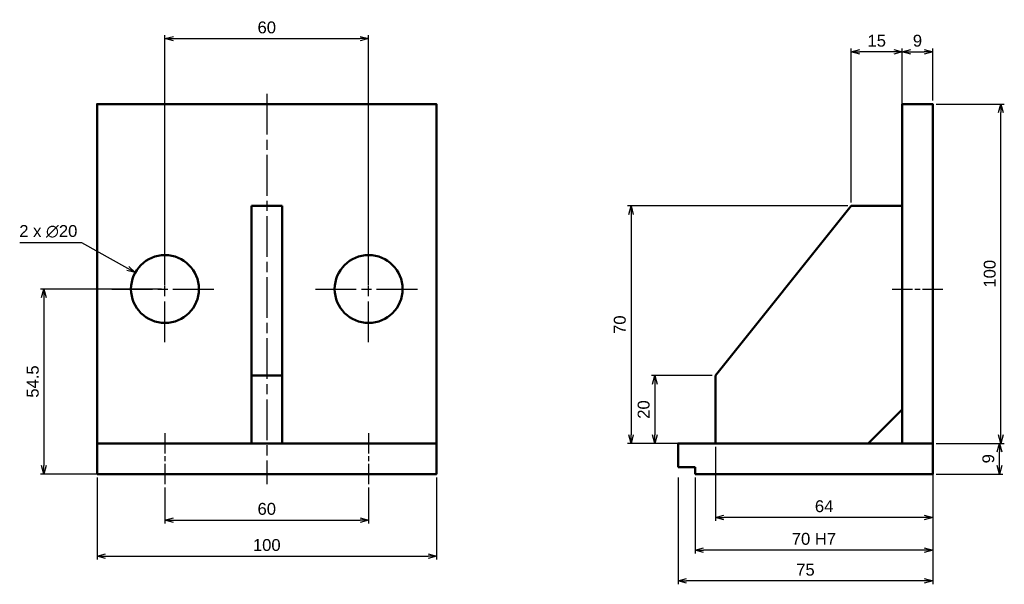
# Model space of a CAD drawing. Header units: millimetres. Extents: x -23 to 267, y -32 to 134.
import ezdxf

# ---------------------------------------------------------------- set-up
doc = ezdxf.new("R2010")
doc.units = ezdxf.units.MM
doc.linetypes.add('AM_ISO08W050', pattern=[18, 12, -1.5, 3, -1.5])
doc.linetypes.add('AM_ISO08W050x2', pattern=[9, 6, -0.75, 1.5, -0.75])
for name, color, linetype, lineweight in [('AM_0', 7, 'Continuous', 50), ('AM_5', 3, 'Continuous', 25), ('AM_7', 4, 'AM_ISO08W050', 25)]:
    doc.layers.add(name, color=color, linetype=linetype, lineweight=lineweight)
doc.styles.get("Standard").update_dxf_attribs({"font": 'arial.ttf'})
doc.dimstyles.new('AM_JIS$0', dxfattribs={"dimtxt": 3.5, "dimasz": 2.5, "dimexe": 1, "dimexo": 1, "dimgap": 1.5, "dimtad": 3, "dimdsep": 46, "dimtxsty": 'Standard', "dimblk": 'OPEN30', "dimcen": 0, "dimclrd": 256, "dimclre": 256, "dimclrt": 52, "dimadec": 0, "dimazin": 2, "dimtp": 0.1, "dimtm": 0.1, "dimtfac": 0.71, "dimtmove": 0, "dimatfit": 3, "dimldrblk": 'OPEN30', "dimfxl": 1, "dimlwd": -1, "dimlwe": -1, "dimarcsym": 1})
doc.dimstyles.new('AM_JIS$3', dxfattribs={"dimtxt": 3.5, "dimasz": 2.5, "dimexe": 1, "dimexo": 1, "dimgap": 1.5, "dimtad": 3, "dimtoh": 1, "dimdsep": 46, "dimtxsty": 'Standard', "dimblk": 'OPEN30', "dimcen": 0, "dimclrd": 256, "dimclre": 256, "dimclrt": 52, "dimadec": 0, "dimazin": 2, "dimtp": 0.1, "dimtm": 0.1, "dimtfac": 0.71, "dimtofl": 0, "dimtmove": 0, "dimatfit": 0, "dimldrblk": 'OPEN30', "dimfxl": 1, "dimlwd": -1, "dimlwe": -1, "dimarcsym": 1})

# ---------------------------------------------------------------- blocks, each defined once
blk = doc.blocks.new('_Open30')
at = {"color": 0, "linetype": 'ByBlock', "lineweight": -2}
for p, q in [((-1, 0.27), (0, 0)), ((0, 0), (-1, -0.27)), ((0, 0), (-1, 0))]:
    blk.add_line(p, q, dxfattribs=at)
blk = doc.blocks.new('*D4')
at = {"layer": 'AM_5', "linetype": 'ByBlock', "transparency": 16777216}
for p, q in [((247.26, 9), (266.94, 9)), ((265.94, 2.5), (265.94, 6.5)), ((247.26, 0), (266.94, 0))]:
    blk.add_line(p, q, dxfattribs=at)
at = {"layer": 'Defpoints', "color": 0, "transparency": 16777216}
for p in [(246.26, 9), (265.94, 9), (246.26, 0)]:
    blk.add_point(p, dxfattribs=at)
at = {"layer": 'AM_5', "transparency": 16777216, "xscale": 2.5, "yscale": 2.5, "zscale": 2.5}
for p, rotation in [((265.94, 9), 90), ((265.94, 0), 270)]:
    blk.add_blockref('_Open30', p, dxfattribs=dict(at, rotation=rotation))
at = {"layer": 'AM_5', "color": 52, "transparency": 16777216, "insert": (262.65, 4.5), "char_height": 3.5, "attachment_point": 5, "rotation": 90}
blk.add_mtext('9', dxfattribs=at)
blk = doc.blocks.new('*D5')
at = {"layer": 'AM_5', "linetype": 'ByBlock', "transparency": 16777216}
for p, q in [((247.26, 109), (267.34, 109)), ((266.34, 11.5), (266.34, 106.5)), ((247.26, 9), (267.34, 9))]:
    blk.add_line(p, q, dxfattribs=at)
at = {"layer": 'Defpoints', "color": 0, "transparency": 16777216}
for p in [(246.26, 109), (266.34, 109), (246.26, 9)]:
    blk.add_point(p, dxfattribs=at)
at = {"layer": 'AM_5', "transparency": 16777216, "xscale": 2.5, "yscale": 2.5, "zscale": 2.5}
for p, rotation in [((266.34, 109), 90), ((266.34, 9), 270)]:
    blk.add_blockref('_Open30', p, dxfattribs=dict(at, rotation=rotation))
at = {"layer": 'AM_5', "color": 52, "transparency": 16777216, "insert": (263.05, 59), "char_height": 3.5, "attachment_point": 5, "rotation": 90}
blk.add_mtext('100', dxfattribs=at)
blk = doc.blocks.new('*D7')
at = {"layer": 'AM_5', "linetype": 'ByBlock', "transparency": 16777216}
for p, q in [((0.07, -1), (0.07, -25.22)), ((100.07, -1), (100.07, -25.22)), ((2.57, -24.22), (97.57, -24.22))]:
    blk.add_line(p, q, dxfattribs=at)
at = {"layer": 'Defpoints', "color": 0, "transparency": 16777216}
for p in [(0.07, 0), (100.07, 0), (100.07, -24.22)]:
    blk.add_point(p, dxfattribs=at)
at = {"layer": 'AM_5', "transparency": 16777216, "xscale": 2.5, "yscale": 2.5, "zscale": 2.5, "rotation": 180}
blk.add_blockref('_Open30', (0.07, -24.22), dxfattribs=at)
at = {"layer": 'AM_5', "transparency": 16777216, "xscale": 2.5, "yscale": 2.5, "zscale": 2.5}
blk.add_blockref('_Open30', (100.07, -24.22), dxfattribs=at)
at = {"layer": 'AM_5', "color": 52, "transparency": 16777216, "insert": (50.07, -20.94), "char_height": 3.5, "attachment_point": 5}
blk.add_mtext('100', dxfattribs=at)
blk = doc.blocks.new('*D8')
at = {"layer": 'AM_5', "linetype": 'ByBlock', "transparency": 16777216}
for p, q in [((20.07, -4), (20.07, -14.58)), ((80.07, -4), (80.07, -14.58)), ((22.57, -13.58), (77.57, -13.58))]:
    blk.add_line(p, q, dxfattribs=at)
at = {"layer": 'Defpoints', "color": 0, "transparency": 16777216}
for p in [(20.07, -3), (80.07, -3), (80.07, -13.58)]:
    blk.add_point(p, dxfattribs=at)
at = {"layer": 'AM_5', "transparency": 16777216, "xscale": 2.5, "yscale": 2.5, "zscale": 2.5, "rotation": 180}
blk.add_blockref('_Open30', (20.07, -13.58), dxfattribs=at)
at = {"layer": 'AM_5', "transparency": 16777216, "xscale": 2.5, "yscale": 2.5, "zscale": 2.5}
blk.add_blockref('_Open30', (80.07, -13.58), dxfattribs=at)
at = {"layer": 'AM_5', "color": 52, "transparency": 16777216, "insert": (50.07, -10.29), "char_height": 3.5, "attachment_point": 5}
blk.add_mtext('60', dxfattribs=at)
blk = doc.blocks.new('*D9')
at = {"layer": 'AM_5', "linetype": 'ByBlock', "transparency": 16777216}
for p, q in [((20.07, 55.5), (20.07, 129.27)), ((22.57, 128.27), (77.57, 128.27)), ((80.07, 55.5), (80.07, 129.27))]:
    blk.add_line(p, q, dxfattribs=at)
at = {"layer": 'Defpoints', "color": 0, "transparency": 16777216}
for p in [(80.07, 128.27), (20.07, 54.5), (80.07, 54.5)]:
    blk.add_point(p, dxfattribs=at)
at = {"layer": 'AM_5', "transparency": 16777216, "xscale": 2.5, "yscale": 2.5, "zscale": 2.5, "rotation": 180}
blk.add_blockref('_Open30', (20.07, 128.27), dxfattribs=at)
at = {"layer": 'AM_5', "transparency": 16777216, "xscale": 2.5, "yscale": 2.5, "zscale": 2.5}
blk.add_blockref('_Open30', (80.07, 128.27), dxfattribs=at)
at = {"layer": 'AM_5', "color": 52, "transparency": 16777216, "insert": (50.07, 131.56), "char_height": 3.5, "attachment_point": 5}
blk.add_mtext('60', dxfattribs=at)
blk = doc.blocks.new('*D10')
at = {"layer": 'AM_5', "linetype": 'ByBlock', "transparency": 16777216}
for p, q in [((237.26, 110), (237.26, 125.36)), ((246.26, 110), (246.26, 125.36)), ((239.76, 124.36), (243.76, 124.36))]:
    blk.add_line(p, q, dxfattribs=at)
at = {"layer": 'Defpoints', "color": 0, "transparency": 16777216}
for p in [(246.26, 124.36), (237.26, 109), (246.26, 109)]:
    blk.add_point(p, dxfattribs=at)
at = {"layer": 'AM_5', "transparency": 16777216, "xscale": 2.5, "yscale": 2.5, "zscale": 2.5, "rotation": 180}
blk.add_blockref('_Open30', (237.26, 124.36), dxfattribs=at)
at = {"layer": 'AM_5', "transparency": 16777216, "xscale": 2.5, "yscale": 2.5, "zscale": 2.5}
blk.add_blockref('_Open30', (246.26, 124.36), dxfattribs=at)
at = {"layer": 'AM_5', "color": 52, "transparency": 16777216, "insert": (241.76, 127.64), "char_height": 3.5, "attachment_point": 5}
blk.add_mtext('9', dxfattribs=at)
blk = doc.blocks.new('*D11')
at = {"layer": 'AM_5', "linetype": 'ByBlock', "transparency": 16777216}
for p, q in [((221.26, 79), (156.37, 79)), ((157.37, 76.5), (157.37, 11.5)), ((181.26, 9), (156.37, 9))]:
    blk.add_line(p, q, dxfattribs=at)
at = {"layer": 'Defpoints', "color": 0, "transparency": 16777216}
for p in [(222.26, 79), (157.37, 9), (182.26, 9)]:
    blk.add_point(p, dxfattribs=at)
at = {"layer": 'AM_5', "transparency": 16777216, "xscale": 2.5, "yscale": 2.5, "zscale": 2.5}
for p, rotation in [((157.37, 79), 90), ((157.37, 9), 270)]:
    blk.add_blockref('_Open30', p, dxfattribs=dict(at, rotation=rotation))
at = {"layer": 'AM_5', "color": 52, "transparency": 16777216, "insert": (154.08, 44), "char_height": 3.5, "attachment_point": 5, "rotation": 90}
blk.add_mtext('70', dxfattribs=at)
blk = doc.blocks.new('*D12')
at = {"layer": 'AM_5', "linetype": 'ByBlock', "transparency": 16777216}
for p, q in [((181.26, 29), (163.38, 29)), ((164.38, 26.5), (164.38, 11.5)), ((181.26, 9), (163.38, 9))]:
    blk.add_line(p, q, dxfattribs=at)
at = {"layer": 'Defpoints', "color": 0, "transparency": 16777216}
for p in [(182.26, 29), (164.38, 9), (182.26, 9)]:
    blk.add_point(p, dxfattribs=at)
at = {"layer": 'AM_5', "transparency": 16777216, "xscale": 2.5, "yscale": 2.5, "zscale": 2.5}
for p, rotation in [((164.38, 29), 90), ((164.38, 9), 270)]:
    blk.add_blockref('_Open30', p, dxfattribs=dict(at, rotation=rotation))
at = {"layer": 'AM_5', "color": 52, "transparency": 16777216, "insert": (161.1, 19), "char_height": 3.5, "attachment_point": 5, "rotation": 90}
blk.add_mtext('20', dxfattribs=at)
blk = doc.blocks.new('*D13')
at = {"layer": 'AM_5', "linetype": 'ByBlock', "transparency": 16777216}
for p, q in [((222.26, 80), (222.26, 125.36)), ((237.26, 80), (237.26, 125.36)), ((234.76, 124.36), (224.76, 124.36))]:
    blk.add_line(p, q, dxfattribs=at)
at = {"layer": 'Defpoints', "color": 0, "transparency": 16777216}
for p in [(222.26, 124.36), (222.26, 79), (237.26, 79)]:
    blk.add_point(p, dxfattribs=at)
at = {"layer": 'AM_5', "transparency": 16777216, "xscale": 2.5, "yscale": 2.5, "zscale": 2.5, "rotation": 180}
blk.add_blockref('_Open30', (222.26, 124.36), dxfattribs=at)
at = {"layer": 'AM_5', "transparency": 16777216, "xscale": 2.5, "yscale": 2.5, "zscale": 2.5}
blk.add_blockref('_Open30', (237.26, 124.36), dxfattribs=at)
at = {"layer": 'AM_5', "color": 52, "transparency": 16777216, "insert": (229.76, 127.64), "char_height": 3.5, "attachment_point": 5}
blk.add_mtext('15', dxfattribs=at)
blk = doc.blocks.new('*D14')
at = {"layer": 'AM_5', "linetype": 'ByBlock', "transparency": 16777216}
for p, q in [((-4.41, 68.09), (-22.66, 68.09)), ((9.14, 60.57), (-4.41, 68.09))]:
    blk.add_line(p, q, dxfattribs=at)
at = {"layer": 'Defpoints', "color": 0, "transparency": 16777216}
for p in [(11.33, 59.35), (28.81, 49.65)]:
    blk.add_point(p, dxfattribs=at)
at = {"layer": 'AM_5', "transparency": 16777216, "xscale": 2.5, "yscale": 2.5, "zscale": 2.5, "rotation": 330.960438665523}
blk.add_blockref('_Open30', (11.33, 59.35), dxfattribs=at)
at = {"layer": 'AM_5', "color": 52, "transparency": 16777216, "insert": (-14.29, 71.48), "char_height": 3.5, "attachment_point": 5}
blk.add_mtext('2 x ∅20', dxfattribs=at)
blk = doc.blocks.new('*D15')
at = {"layer": 'AM_5', "linetype": 'ByBlock', "transparency": 16777216}
for p, q in [((19.07, 54.5), (-16.57, 54.5)), ((-15.57, 52), (-15.57, 2.5)), ((19.07, 0), (-16.57, 0))]:
    blk.add_line(p, q, dxfattribs=at)
at = {"layer": 'Defpoints', "color": 0, "transparency": 16777216}
for p in [(20.07, 54.5), (20.07, 0), (-15.57, 0)]:
    blk.add_point(p, dxfattribs=at)
at = {"layer": 'AM_5', "transparency": 16777216, "xscale": 2.5, "yscale": 2.5, "zscale": 2.5}
for p, rotation in [((-15.57, 54.5), 90), ((-15.57, 0), 270)]:
    blk.add_blockref('_Open30', p, dxfattribs=dict(at, rotation=rotation))
at = {"layer": 'AM_5', "color": 52, "transparency": 16777216, "insert": (-18.85, 27.25), "char_height": 3.5, "attachment_point": 5, "rotation": 90}
blk.add_mtext('54.5', dxfattribs=at)
blk = doc.blocks.new('*D16')
at = {"layer": 'AM_5', "linetype": 'ByBlock', "transparency": 16777216}
for p, q in [((182.26, 8), (182.26, -13.8)), ((246.26, 8), (246.26, -13.8)), ((243.76, -12.8), (184.76, -12.8))]:
    blk.add_line(p, q, dxfattribs=at)
at = {"layer": 'Defpoints', "color": 0, "transparency": 16777216}
for p in [(182.26, 9), (246.26, 9), (182.26, -12.8)]:
    blk.add_point(p, dxfattribs=at)
at = {"layer": 'AM_5', "transparency": 16777216, "xscale": 2.5, "yscale": 2.5, "zscale": 2.5, "rotation": 180}
blk.add_blockref('_Open30', (182.26, -12.8), dxfattribs=at)
at = {"layer": 'AM_5', "transparency": 16777216, "xscale": 2.5, "yscale": 2.5, "zscale": 2.5}
blk.add_blockref('_Open30', (246.26, -12.8), dxfattribs=at)
at = {"layer": 'AM_5', "color": 52, "transparency": 16777216, "insert": (214.26, -9.51), "char_height": 3.5, "attachment_point": 5}
blk.add_mtext('64', dxfattribs=at)
blk = doc.blocks.new('*D17')
at = {"layer": 'AM_5', "linetype": 'ByBlock', "transparency": 16777216}
for p, q in [((176.26, -1), (176.26, -23.41)), ((246.26, -1), (246.26, -23.41)), ((243.76, -22.41), (178.76, -22.41))]:
    blk.add_line(p, q, dxfattribs=at)
at = {"layer": 'Defpoints', "color": 0, "transparency": 16777216}
for p in [(176.26, 0), (246.26, 0), (176.26, -22.41)]:
    blk.add_point(p, dxfattribs=at)
at = {"layer": 'AM_5', "transparency": 16777216, "xscale": 2.5, "yscale": 2.5, "zscale": 2.5, "rotation": 180}
blk.add_blockref('_Open30', (176.26, -22.41), dxfattribs=at)
at = {"layer": 'AM_5', "transparency": 16777216, "xscale": 2.5, "yscale": 2.5, "zscale": 2.5}
blk.add_blockref('_Open30', (246.26, -22.41), dxfattribs=at)
at = {"layer": 'AM_5', "color": 52, "transparency": 16777216, "insert": (211.26, -19.12), "char_height": 3.5, "width": 17.703, "attachment_point": 5}
blk.add_mtext('70 H7', dxfattribs=at)
blk = doc.blocks.new('*D18')
at = {"layer": 'AM_5', "linetype": 'ByBlock', "transparency": 16777216}
for p, q in [((171.26, -1), (171.26, -32.49)), ((246.26, -1), (246.26, -32.49)), ((243.76, -31.49), (173.76, -31.49))]:
    blk.add_line(p, q, dxfattribs=at)
at = {"layer": 'Defpoints', "color": 0, "transparency": 16777216}
for p in [(171.26, 0), (246.26, 0), (171.26, -31.49)]:
    blk.add_point(p, dxfattribs=at)
at = {"layer": 'AM_5', "transparency": 16777216, "xscale": 2.5, "yscale": 2.5, "zscale": 2.5, "rotation": 180}
blk.add_blockref('_Open30', (171.26, -31.49), dxfattribs=at)
at = {"layer": 'AM_5', "transparency": 16777216, "xscale": 2.5, "yscale": 2.5, "zscale": 2.5}
blk.add_blockref('_Open30', (246.26, -31.49), dxfattribs=at)
at = {"layer": 'AM_5', "color": 52, "transparency": 16777216, "insert": (208.76, -28.21), "char_height": 3.5, "attachment_point": 5}
blk.add_mtext('75', dxfattribs=at)

msp = doc.modelspace()

# ---------------------------------------------------------------- linework, layer by layer
at = {"layer": 'AM_0'}
for p, q in [((54.569, 79), (45.569, 79)), ((45.569, 79), (45.569, 9)), ((54.569, 9), (54.569, 79)), ((222.261, 79), (182.261, 29)), ((237.261, 79), (222.261, 79)), ((54.569, 29), (45.569, 29)), ((182.261, 9), (182.261, 29)), ((227.261, 9), (237.261, 19)), ((0.069, 9), (100.069, 9)), ((176.261, 2), (171.261, 2)), ((176.261, 0), (176.261, 2))]:
    msp.add_line(p, q, dxfattribs=at)
for points in [[(0.069, 0), (100.069, 0), (100.069, 109), (0.069, 109)], [(246.261, 9), (237.261, 9), (237.261, 109), (246.261, 109)]]:
    msp.add_lwpolyline(points, close=True, dxfattribs=at)
msp.add_lwpolyline([(171.261, 2), (171.261, 9), (246.261, 9), (246.261, 0), (176.261, 0)], dxfattribs=at)
for centre in [(20.069, 54.5), (80.069, 54.5)]:
    msp.add_circle(centre, 10, dxfattribs=at)
at = {"layer": 'AM_7'}
for p, q in [((50.069, 112), (50.069, -3)), ((20.069, 38.861), (20.069, 70.139)), ((80.069, 38.861), (80.069, 70.139)), ((4.43, 54.5), (35.708, 54.5)), ((64.43, 54.5), (95.708, 54.5))]:
    msp.add_line(p, q, dxfattribs=at)
at = {"layer": 'AM_7', "linetype": 'AM_ISO08W050x2'}
for p, q in [((234.261, 54.5), (249.261, 54.5)), ((20.069, 12), (20.069, -3)), ((80.069, 12), (80.069, -3))]:
    msp.add_line(p, q, dxfattribs=at)

# ---------------------------------------------------------------- dimensions: what is measured, and where the dimension line sits
at = {"layer": 'AM_5'}
for base, p1, p2, picture, middle in [((80.069, 128.269), (20.069, 54.5), (80.069, 54.5), '*D9', (50.069, 131.556)), ((222.261, 124.356), (237.261, 79), (222.261, 79), '*D13', (229.761, 127.643)), ((246.261, 124.356), (237.261, 109), (246.261, 109), '*D10', (241.761, 127.643)), ((182.261, -12.802), (246.261, 9), (182.261, 9), '*D16', (214.261, -9.515)), ((171.261, -31.494), (246.261, 0), (171.261, 0), '*D18', (208.761, -28.214))]:
    dim = msp.add_linear_dim(base=base, p1=p1, p2=p2, dimstyle='AM_JIS$0', dxfattribs=at)
    dim.commit()
    dim.dimension.update_dxf_attribs({"geometry": picture, "text_midpoint": middle})
for base, p1, p2, picture, middle in [((266.34, 109), (246.261, 9), (246.261, 109), '*D5', (266.34, 59)), ((-15.567, 0), (20.069, 54.5), (20.069, 0), '*D15', (-15.567, 27.25)), ((265.94, 9), (246.261, 0), (246.261, 9), '*D4', (265.94, 4.5))]:
    dim = msp.add_linear_dim(base=base, p1=p1, p2=p2, angle=90, dimstyle='AM_JIS$0', dxfattribs=at)
    dim.commit()
    dim.dimension.update_dxf_attribs({"geometry": picture, "text_midpoint": middle, "dimtype": 160})
dim = msp.add_diameter_dim_2p(p1=(28.812, 49.646), p2=(11.326, 59.354), text='2 x <>', dimstyle='AM_JIS$3', dxfattribs=at)
dim.commit()
dim.dimension.update_dxf_attribs({"geometry": '*D14', "text_midpoint": (-14.287, 68.093), "dimtype": 163})
for base, p1, picture, middle in [((157.371, 9), (222.261, 79), '*D11', (154.084, 44)), ((164.383, 9), (182.261, 29), '*D12', (161.096, 19))]:
    dim = msp.add_linear_dim(base=base, p1=p1, p2=(182.261, 9), angle=90, dimstyle='AM_JIS$0', dxfattribs=at)
    dim.commit()
    dim.dimension.update_dxf_attribs({"geometry": picture, "text_midpoint": middle})
dim = msp.add_linear_dim(base=(100.069, -24.225), p1=(0.069, 0), p2=(100.069, 0), text='100', dimstyle='AM_JIS$0', dxfattribs=at)
dim.commit()
dim.dimension.update_dxf_attribs({"geometry": '*D7', "text_midpoint": (50.069, -24.225), "dimtype": 160})
dim = msp.add_linear_dim(base=(176.261, -22.408), p1=(246.261, 0), p2=(176.261, 0), text='<> H7', dimstyle='AM_JIS$0', dxfattribs=at)
dim.commit()
dim.dimension.update_dxf_attribs({"geometry": '*D17', "text_midpoint": (211.261, -19.121)})
dim = msp.add_linear_dim(base=(80.069, -13.581), p1=(20.069, -3), p2=(80.069, -3), dimstyle='AM_JIS$0', dxfattribs=at)
dim.commit()
dim.dimension.update_dxf_attribs({"geometry": '*D8', "text_midpoint": (50.069, -13.581), "dimtype": 160})

doc.saveas('drawing.dxf')
